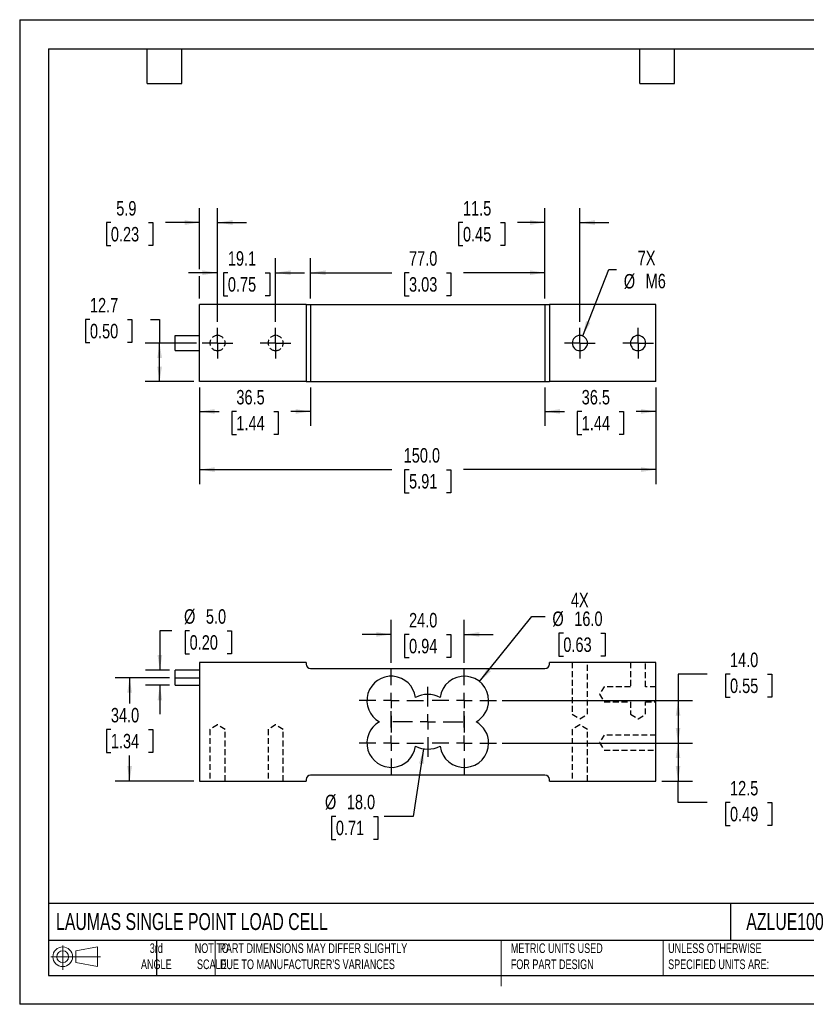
# Model space of a CAD drawing. Header units: millimetres. Extents: x 0 to 419, y 0 to 324.
# Tile 1 of 2: x 0 to 259, y 0 to 324. Entities that reach past the tile are written whole.
import ezdxf

# ---------------------------------------------------------------- set-up
doc = ezdxf.new("R2010")
doc.units = ezdxf.units.MM
doc.header["$LTSCALE"] = 1.5
doc.linetypes.add('CENTERX2', pattern=[20.32, 12.7, -2.54, 2.54, -2.54])
doc.linetypes.add('HIDDEN', pattern=[1.905, 1.27, -0.635])
for name, color, linetype in [('CENTER', 40, 'CENTERX2'), ('HIDDEN', 102, 'HIDDEN'), ('SLD-DEFPOINTS', 7, 'Continuous')]:
    doc.layers.add(name, color=color, linetype=linetype)
doc.layers.add('DIMENSIONS', color=140, linetype='Continuous', lineweight=25)
doc.layers.add('TEXT', color=140, linetype='Continuous', lineweight=25)
doc.styles.add('SLDTEXTSTYLE0', font='TXT', dxfattribs={"width": 0.7})
doc.styles.add('SLDTEXTSTYLE2', font='TXT', dxfattribs={"width": 0.75})
doc.dimstyles.new('SLDDIMSTYLE0', dxfattribs={"dimtxt": 4.7625, "dimasz": 4.953, "dimexe": 0, "dimexo": 0.0625, "dimgap": 1.190625, "dimtad": 0, "dimtih": 1, "dimtoh": 1, "dimdec": 1, "dimrnd": 1e-09, "dimzin": 4, "dimdsep": 46, "dimtxsty": 'SLDTEXTSTYLE2', "dimsah": 1, "dimcen": 0.09, "dimadec": 0, "dimazin": 1, "dimtfac": 1, "dimtdec": 1, "dimtmove": 0, "dimatfit": 0, "dimfxl": 0, "dimfrac": 2, "dimtolj": 1, "dimtzin": 12, "dimarcsym": 0})
doc.dimstyles.new('SLDDIMSTYLE1', dxfattribs={"dimtxt": 4.7625, "dimasz": 4.953, "dimexe": 0, "dimexo": 0.0625, "dimgap": 1.190625, "dimtad": 0, "dimtih": 1, "dimtoh": 1, "dimdec": 1, "dimrnd": 1e-09, "dimzin": 4, "dimdsep": 46, "dimtxsty": 'SLDTEXTSTYLE2', "dimsah": 1, "dimcen": 0.09, "dimadec": 0, "dimazin": 1, "dimtfac": 1, "dimtdec": 1, "dimtofl": 0, "dimtmove": 0, "dimatfit": 3, "dimfxl": 0, "dimfrac": 2, "dimtolj": 1, "dimtzin": 12, "dimarcsym": 0})
doc.dimstyles.new('SLDDIMSTYLE2', dxfattribs={"dimtxt": 4.7625, "dimasz": 4.953, "dimexe": 0, "dimexo": 0.0625, "dimgap": 1.190625, "dimtad": 0, "dimtih": 1, "dimtoh": 1, "dimdec": 1, "dimrnd": 1e-09, "dimzin": 4, "dimdsep": 46, "dimtxsty": 'SLDTEXTSTYLE2', "dimsah": 1, "dimcen": 0, "dimadec": 0, "dimazin": 1, "dimtfac": 1, "dimtdec": 1, "dimtofl": 0, "dimtmove": 0, "dimatfit": 3, "dimfxl": 0, "dimfrac": 2, "dimtolj": 1, "dimtzin": 12, "dimarcsym": 0})
doc.dimstyles.new('SLDDIMSTYLE3', dxfattribs={"dimtxt": 4.7625, "dimasz": 4.953, "dimexe": 0, "dimexo": 0.0625, "dimgap": 1.190625, "dimtad": 0, "dimtih": 1, "dimtoh": 1, "dimdec": 1, "dimrnd": 1e-09, "dimzin": 4, "dimdsep": 46, "dimtxsty": 'SLDTEXTSTYLE2', "dimsah": 1, "dimcen": 0, "dimadec": 0, "dimazin": 1, "dimtfac": 1, "dimtdec": 1, "dimtofl": 0, "dimtmove": 0, "dimatfit": 3, "dimfxl": 0, "dimfrac": 2, "dimtolj": 1, "dimtzin": 12, "dimarcsym": 0})
doc.dimstyles.new('SLDDIMSTYLE4', dxfattribs={"dimtxt": 4.7625, "dimasz": 4.953, "dimexe": 0, "dimexo": 0.0625, "dimgap": 1.190625, "dimtad": 0, "dimtih": 1, "dimtoh": 1, "dimdec": 1, "dimrnd": 1e-09, "dimzin": 12, "dimdsep": 46, "dimtxsty": 'SLDTEXTSTYLE2', "dimsah": 1, "dimcen": 0.09, "dimadec": 0, "dimazin": 3, "dimtfac": 1, "dimtdec": 1, "dimtofl": 0, "dimtmove": 0, "dimatfit": 3, "dimfxl": 0, "dimfrac": 2, "dimtolj": 1, "dimtzin": 12, "dimarcsym": 0})
doc.dimstyles.new('SLDDIMSTYLE5', dxfattribs={"dimtxt": 4.7625, "dimasz": 4.953, "dimexe": 0, "dimexo": 0.0625, "dimgap": 1.190625, "dimtad": 0, "dimtih": 1, "dimtoh": 1, "dimdec": 1, "dimrnd": 1e-09, "dimzin": 12, "dimdsep": 46, "dimtxsty": 'SLDTEXTSTYLE2', "dimsah": 1, "dimcen": 0, "dimadec": 0, "dimazin": 3, "dimtfac": 1, "dimtdec": 1, "dimtofl": 0, "dimtmove": 0, "dimatfit": 3, "dimfxl": 0, "dimfrac": 2, "dimtolj": 1, "dimtzin": 12, "dimarcsym": 0})
doc.dimstyles.new('SLDDIMSTYLE6', dxfattribs={"dimtxt": 4.7625, "dimasz": 4.953, "dimexe": 0, "dimexo": 0.0625, "dimgap": 1.190625, "dimtad": 0, "dimtih": 1, "dimtoh": 1, "dimdec": 1, "dimrnd": 1e-09, "dimzin": 12, "dimdsep": 46, "dimtxsty": 'SLDTEXTSTYLE2', "dimsah": 1, "dimcen": 0.09, "dimadec": 0, "dimazin": 3, "dimtfac": 1, "dimtdec": 1, "dimtmove": 0, "dimatfit": 0, "dimfxl": 0, "dimfrac": 2, "dimtolj": 1, "dimtzin": 12, "dimarcsym": 0})

# ---------------------------------------------------------------- blocks, each defined once
blk = doc.blocks.new('Block11')
at = {"color": 7, "linetype": 'Continuous', "lineweight": 18}
for p, q in [((3.88, 7.97), (3.88, 0)), ((8.22, 6.25), (15.26, 7.55)), ((15.26, 7.55), (15.26, 1.1)), ((0, 4.32), (16.31, 4.32)), ((8.22, 2.39), (8.22, 6.25)), ((8.22, 2.39), (15.26, 1.1))]:
    blk.add_line(p, q, dxfattribs=at)
for radius in [3.23, 1.93]:
    blk.add_circle((3.88, 4.32), radius, dxfattribs=at)
blk = doc.blocks.new('Block12')
at = {"layer": 'SLD-DEFPOINTS'}
blk.add_blockref('Block11', (0, 0), dxfattribs=at)
blk = doc.blocks.new('_D')
at = {"layer": 'DIMENSIONS'}
for p, q in [((122.13, 112.37), (122.13, 126.43)), ((146.13, 112.37), (146.13, 126.43)), ((122.13, 121.66), (112.6, 121.66)), ((127.97, 121.63), (126.52, 121.63)), ((126.52, 121.63), (126.52, 114.07)), ((140.28, 121.63), (141.74, 121.63)), ((141.74, 121.63), (141.74, 114.07)), ((146.13, 121.66), (155.65, 121.66)), ((126.52, 114.07), (127.97, 114.07)), ((141.74, 114.07), (140.28, 114.07))]:
    blk.add_line(p, q, dxfattribs=at)
for points in [[(122.13, 121.66), (117.17, 122.43), (117.17, 120.9)], [(146.13, 121.66), (151.08, 120.9), (151.08, 122.43)]]:
    blk.add_solid(points, dxfattribs=at)
at = {"layer": 'DIMENSIONS', "char_height": 4.763, "attachment_point": 1, "style": 'SLDTEXTSTYLE2'}
for s, insert in [('24.0', (127.97, 128.73)), ('0.94', (127.97, 120.21))]:
    blk.add_mtext(s, dxfattribs=dict(at, insert=insert))
blk = doc.blocks.new('_D_1')
at = {"layer": 'DIMENSIONS'}
for p, q in [((225.91, 108.61), (216.38, 108.61)), ((216.38, 108.61), (216.38, 99.92)), ((233.46, 108.58), (232.01, 108.58)), ((232.01, 108.58), (232.01, 101.02)), ((245.78, 108.58), (247.23, 108.58)), ((247.23, 108.58), (247.23, 101.02)), ((232.01, 101.02), (233.46, 101.02)), ((247.23, 101.02), (245.78, 101.02)), ((158.57, 99.92), (221.14, 99.92)), ((216.38, 99.92), (216.38, 85.92)), ((158.57, 85.92), (221.14, 85.92))]:
    blk.add_line(p, q, dxfattribs=at)
for points in [[(216.38, 99.92), (215.62, 94.97), (217.14, 94.97)], [(216.38, 85.92), (217.14, 90.87), (215.62, 90.87)]]:
    blk.add_solid(points, dxfattribs=at)
at = {"layer": 'DIMENSIONS', "char_height": 4.763, "attachment_point": 1, "style": 'SLDTEXTSTYLE2'}
for s, insert in [('14.0', (233.46, 115.68)), ('0.55', (233.46, 107.15))]:
    blk.add_mtext(s, dxfattribs=dict(at, insert=insert))
blk = doc.blocks.new('_D_2')
at = {"layer": 'DIMENSIONS'}
for p, q in [((151.14, 106.15), (168.38, 127.56)), ((168.38, 127.56), (172.71, 127.56)), ((178.68, 122.1), (177.23, 122.1)), ((177.23, 122.1), (177.23, 114.54)), ((191, 122.1), (192.45, 122.1)), ((192.45, 122.1), (192.45, 114.54)), ((177.23, 114.54), (178.68, 114.54)), ((192.45, 114.54), (191, 114.54))]:
    blk.add_line(p, q, dxfattribs=at)
blk.add_solid([(151.14, 106.15), (154.84, 109.53), (153.66, 110.49)], dxfattribs=at)
at = {"layer": 'DIMENSIONS', "char_height": 4.763, "attachment_point": 1, "style": 'SLDTEXTSTYLE2'}
for s, insert in [('4X', (181.15, 135.36)), ('%%c', (175.09, 129.2)), ('16.0', (182.27, 129.2)), ('0.63', (178.68, 120.67))]:
    blk.add_mtext(s, dxfattribs=dict(at, insert=insert))
blk = doc.blocks.new('_D_3')
at = {"layer": 'DIMENSIONS'}
for p, q in [((132.76, 84.03), (129.36, 61.83)), ((103.92, 61.83), (102.47, 61.83)), ((102.47, 61.83), (102.47, 54.26)), ((116.24, 61.83), (117.69, 61.83)), ((117.69, 61.83), (117.69, 54.26)), ((129.36, 61.83), (119.83, 61.83)), ((102.47, 54.26), (103.92, 54.26)), ((117.69, 54.26), (116.24, 54.26))]:
    blk.add_line(p, q, dxfattribs=at)
blk.add_solid([(132.76, 84.03), (131.26, 79.25), (132.76, 79.01)], dxfattribs=at)
at = {"layer": 'DIMENSIONS', "char_height": 4.763, "attachment_point": 1, "style": 'SLDTEXTSTYLE2'}
for s, insert in [('%%c', (100.33, 68.93)), ('18.0', (107.52, 68.93)), ('0.71', (103.92, 60.4))]:
    blk.add_mtext(s, dxfattribs=dict(at, insert=insert))
blk = doc.blocks.new('_D_4')
at = {"layer": 'DIMENSIONS'}
for p, q in [((49.22, 107.42), (31.36, 107.42)), ((36.13, 107.42), (36.13, 98.99)), ((29.97, 90.38), (28.52, 90.38)), ((28.52, 90.38), (28.52, 82.82)), ((42.28, 90.38), (43.74, 90.38)), ((43.74, 90.38), (43.74, 82.82)), ((28.52, 82.82), (29.97, 82.82)), ((36.13, 73.42), (36.13, 81.86)), ((43.74, 82.82), (42.28, 82.82)), ((57.22, 73.42), (31.36, 73.42))]:
    blk.add_line(p, q, dxfattribs=at)
for points in [[(36.13, 107.42), (35.36, 102.47), (36.89, 102.47)], [(36.13, 73.42), (36.89, 78.37), (35.36, 78.37)]]:
    blk.add_solid(points, dxfattribs=at)
at = {"layer": 'DIMENSIONS', "char_height": 4.763, "attachment_point": 1, "style": 'SLDTEXTSTYLE2'}
for s, insert in [('34.0', (29.97, 97.49)), ('1.34', (29.97, 88.96))]:
    blk.add_mtext(s, dxfattribs=dict(at, insert=insert))
blk = doc.blocks.new('_D_5')
at = {"layer": 'DIMENSIONS'}
for p, q in [((50.05, 122.83), (46.07, 122.83)), ((46.07, 122.83), (46.07, 109.92)), ((55.85, 122.83), (54.4, 122.83)), ((54.4, 122.83), (54.4, 115.27)), ((68.17, 122.83), (69.62, 122.83)), ((69.62, 122.83), (69.62, 115.27)), ((54.4, 115.27), (55.85, 115.27)), ((69.62, 115.27), (68.17, 115.27)), ((49.22, 109.92), (41.31, 109.92)), ((49.22, 104.92), (41.31, 104.92)), ((46.07, 104.92), (46.07, 95.4))]:
    blk.add_line(p, q, dxfattribs=at)
for points in [[(46.07, 109.92), (46.84, 114.87), (45.31, 114.87)], [(46.07, 104.92), (45.31, 99.97), (46.84, 99.97)]]:
    blk.add_solid(points, dxfattribs=at)
at = {"layer": 'DIMENSIONS', "char_height": 4.763, "attachment_point": 1, "style": 'SLDTEXTSTYLE2'}
for s, insert in [('%%c', (54.02, 129.94)), ('5.0', (61.2, 129.94)), ('0.20', (55.85, 121.41))]:
    blk.add_mtext(s, dxfattribs=dict(at, insert=insert))
blk = doc.blocks.new('_D_6')
at = {"layer": 'DIMENSIONS'}
for p, q in [((158.57, 85.92), (221.14, 85.92)), ((216.38, 85.92), (216.38, 73.42)), ((211.03, 73.42), (221.14, 73.42)), ((216.38, 66.4), (216.38, 73.42)), ((225.91, 66.4), (216.38, 66.4)), ((233.46, 66.37), (232.01, 66.37)), ((232.01, 66.37), (232.01, 58.81)), ((245.78, 66.37), (247.23, 66.37)), ((247.23, 66.37), (247.23, 58.81)), ((232.01, 58.81), (233.46, 58.81)), ((247.23, 58.81), (245.78, 58.81))]:
    blk.add_line(p, q, dxfattribs=at)
for points in [[(216.38, 85.92), (215.62, 80.97), (217.14, 80.97)], [(216.38, 73.42), (217.14, 78.37), (215.62, 78.37)]]:
    blk.add_solid(points, dxfattribs=at)
at = {"layer": 'DIMENSIONS', "char_height": 4.763, "attachment_point": 1, "style": 'SLDTEXTSTYLE2'}
for s, insert in [('12.5', (233.46, 73.47)), ('0.49', (233.46, 64.95))]:
    blk.add_mtext(s, dxfattribs=dict(at, insert=insert))
blk = doc.blocks.new('SW_CENTERMARKSYMBOL_0')
at = {"layer": 'CENTER', "color": 0}
for p, q in [((0, 5.08), (0, 10.54)), ((-5.08, 0), (-10.54, 0)), ((0, 0), (-2.54, 0)), ((0, 0), (0, 2.54)), ((0, 0), (0, -2.54)), ((0, 0), (2.54, 0)), ((5.08, 0), (10.54, 0)), ((0, -5.08), (0, -10.54))]:
    blk.add_line(p, q, dxfattribs=at)
blk = doc.blocks.new('SW_CENTERMARKSYMBOL_1')
at = {"layer": 'CENTER', "color": 0}
for p, q in [((0, 5.08), (0, 11.54)), ((-5.08, 0), (-11.54, 0)), ((0, 0), (-2.54, 0)), ((0, 0), (0, 2.54)), ((0, 0), (0, -2.54)), ((0, 0), (2.54, 0)), ((5.08, 0), (11.54, 0)), ((0, -5.08), (0, -11.54))]:
    blk.add_line(p, q, dxfattribs=at)
blk = doc.blocks.new('SW_CENTERMARKSYMBOL_2')
at = {"layer": 'CENTER', "color": 0}
for p, q in [((0, 5.08), (0, 10.54)), ((-5.08, 0), (-10.54, 0)), ((0, 0), (-2.54, 0)), ((0, 0), (0, 2.54)), ((0, 0), (0, -2.54)), ((0, 0), (2.54, 0)), ((5.08, 0), (10.54, 0)), ((0, -5.08), (0, -10.54))]:
    blk.add_line(p, q, dxfattribs=at)
blk = doc.blocks.new('SW_CENTERMARKSYMBOL_3')
at = {"layer": 'CENTER', "color": 0}
for p, q in [((0, 5.08), (0, 10.54)), ((-5.08, 0), (-10.54, 0)), ((0, 0), (-2.54, 0)), ((0, 0), (0, 2.54)), ((0, 0), (0, -2.54)), ((0, 0), (2.54, 0)), ((5.08, 0), (10.54, 0)), ((0, -5.08), (0, -10.54))]:
    blk.add_line(p, q, dxfattribs=at)
blk = doc.blocks.new('SW_CENTERMARKSYMBOL_4')
at = {"layer": 'CENTER', "color": 0}
for p, q in [((0, 5.08), (0, 10.54)), ((-5.08, 0), (-10.54, 0)), ((0, 0), (-2.54, 0)), ((0, 0), (0, 2.54)), ((0, 0), (0, -2.54)), ((0, 0), (2.54, 0)), ((5.08, 0), (10.54, 0)), ((0, -5.08), (0, -10.54))]:
    blk.add_line(p, q, dxfattribs=at)
blk = doc.blocks.new('_D_7')
at = {"layer": 'DIMENSIONS'}
for p, q in [((185.04, 219.82), (193.6, 241.65)), ((193.6, 241.65), (196.17, 241.65))]:
    blk.add_line(p, q, dxfattribs=at)
blk.add_solid([(185.04, 219.82), (187.56, 224.16), (186.14, 224.71)], dxfattribs=at)
at = {"layer": 'DIMENSIONS', "char_height": 4.763, "attachment_point": 1, "style": 'SLDTEXTSTYLE2'}
for s, insert in [('7X', (203.13, 247.83)), ('%%c', (198.55, 240.2)), ('M6', (205.73, 240.27))]:
    blk.add_mtext(s, dxfattribs=dict(at, insert=insert))
blk = doc.blocks.new('_D_8')
at = {"layer": 'DIMENSIONS'}
for p, q in [((59.13, 202.89), (59.13, 190.24)), ((95.63, 202.89), (95.63, 190.24)), ((59.13, 195), (65.59, 195)), ((71.22, 194.96), (69.77, 194.96)), ((69.77, 194.96), (69.77, 187.4)), ((83.53, 194.96), (84.99, 194.96)), ((84.99, 194.96), (84.99, 187.4)), ((95.63, 195), (89.16, 195)), ((69.77, 187.4), (71.22, 187.4)), ((84.99, 187.4), (83.53, 187.4))]:
    blk.add_line(p, q, dxfattribs=at)
for points in [[(59.13, 195), (64.08, 194.24), (64.08, 195.76)], [(95.63, 195), (90.67, 195.76), (90.67, 194.24)]]:
    blk.add_solid(points, dxfattribs=at)
at = {"layer": 'DIMENSIONS', "char_height": 4.763, "attachment_point": 1, "style": 'SLDTEXTSTYLE2'}
for s, insert in [('36.5', (71.22, 202.07)), ('1.44', (71.22, 193.54))]:
    blk.add_mtext(s, dxfattribs=dict(at, insert=insert))
blk = doc.blocks.new('_D_9')
at = {"layer": 'DIMENSIONS'}
for p, q in [((172.63, 202.89), (172.63, 190.24)), ((209.13, 202.89), (209.13, 190.24)), ((172.63, 195), (179.09, 195)), ((184.72, 194.96), (183.27, 194.96)), ((183.27, 194.96), (183.27, 187.4)), ((197.03, 194.96), (198.49, 194.96)), ((198.49, 194.96), (198.49, 187.4)), ((209.13, 195), (202.66, 195)), ((183.27, 187.4), (184.72, 187.4)), ((198.49, 187.4), (197.03, 187.4))]:
    blk.add_line(p, q, dxfattribs=at)
for points in [[(172.63, 195), (177.58, 194.24), (177.58, 195.76)], [(209.13, 195), (204.17, 195.76), (204.17, 194.24)]]:
    blk.add_solid(points, dxfattribs=at)
at = {"layer": 'DIMENSIONS', "char_height": 4.763, "attachment_point": 1, "style": 'SLDTEXTSTYLE2'}
for s, insert in [('36.5', (184.72, 202.07)), ('1.44', (184.72, 193.54))]:
    blk.add_mtext(s, dxfattribs=dict(at, insert=insert))
blk = doc.blocks.new('_D_10')
at = {"layer": 'DIMENSIONS'}
for p, q in [((95.63, 232.1), (95.63, 245.39)), ((172.63, 232.1), (172.63, 245.39)), ((95.63, 240.63), (122.34, 240.63)), ((127.97, 240.6), (126.52, 240.6)), ((126.52, 240.6), (126.52, 233.03)), ((140.28, 240.6), (141.74, 240.6)), ((141.74, 240.6), (141.74, 233.03)), ((172.63, 240.63), (145.91, 240.63)), ((126.52, 233.03), (127.97, 233.03)), ((141.74, 233.03), (140.28, 233.03))]:
    blk.add_line(p, q, dxfattribs=at)
for points in [[(95.63, 240.63), (100.58, 239.87), (100.58, 241.39)], [(172.63, 240.63), (167.67, 241.39), (167.67, 239.87)]]:
    blk.add_solid(points, dxfattribs=at)
at = {"layer": 'DIMENSIONS', "char_height": 4.763, "attachment_point": 1, "style": 'SLDTEXTSTYLE2'}
for s, insert in [('77.0', (127.97, 247.7)), ('3.03', (127.97, 239.17))]:
    blk.add_mtext(s, dxfattribs=dict(at, insert=insert))
blk = doc.blocks.new('_D_11')
at = {"layer": 'DIMENSIONS'}
for p, q in [((59.13, 241.77), (59.13, 261.9)), ((65.03, 224.44), (65.03, 261.9)), ((29.97, 257.1), (28.52, 257.1)), ((28.52, 257.1), (28.52, 249.54)), ((42.28, 257.1), (43.74, 257.1)), ((43.74, 257.1), (43.74, 249.54)), ((59.13, 257.13), (47.91, 257.13)), ((65.03, 257.13), (74.55, 257.13)), ((28.52, 249.54), (29.97, 249.54)), ((43.74, 249.54), (42.28, 249.54)), ((59.13, 232.1), (59.13, 239.49))]:
    blk.add_line(p, q, dxfattribs=at)
for points in [[(59.13, 257.13), (54.17, 257.9), (54.17, 256.37)], [(65.03, 257.13), (69.98, 256.37), (69.98, 257.9)]]:
    blk.add_solid(points, dxfattribs=at)
at = {"layer": 'DIMENSIONS', "char_height": 4.763, "attachment_point": 1, "style": 'SLDTEXTSTYLE2'}
for s, insert in [('5.9', (31.73, 264.2)), ('0.23', (29.97, 255.68))]:
    blk.add_mtext(s, dxfattribs=dict(at, insert=insert))
blk = doc.blocks.new('_D_12')
at = {"layer": 'DIMENSIONS'}
for p, q in [((65.03, 224.44), (65.03, 245.39)), ((84.13, 224.44), (84.13, 245.39)), ((65.03, 240.63), (55.5, 240.63)), ((68.42, 240.6), (66.97, 240.6)), ((66.97, 240.6), (66.97, 233.03)), ((80.73, 240.6), (82.19, 240.6)), ((82.19, 240.6), (82.19, 233.03)), ((84.13, 240.63), (93.65, 240.63)), ((66.97, 233.03), (68.42, 233.03)), ((82.19, 233.03), (80.73, 233.03))]:
    blk.add_line(p, q, dxfattribs=at)
for points in [[(65.03, 240.63), (60.07, 241.39), (60.07, 239.87)], [(84.13, 240.63), (89.08, 239.87), (89.08, 241.39)]]:
    blk.add_solid(points, dxfattribs=at)
at = {"layer": 'DIMENSIONS', "char_height": 4.763, "attachment_point": 1, "style": 'SLDTEXTSTYLE2'}
for s, insert in [('19.1', (68.42, 247.7)), ('0.75', (68.42, 239.17))]:
    blk.add_mtext(s, dxfattribs=dict(at, insert=insert))
blk = doc.blocks.new('_D_13')
at = {"layer": 'DIMENSIONS'}
for p, q in [((59.13, 202.89), (59.13, 171.11)), ((209.13, 202.89), (209.13, 171.11)), ((59.13, 175.87), (122.34, 175.87)), ((127.97, 175.84), (126.52, 175.84)), ((126.52, 175.84), (126.52, 168.28)), ((140.28, 175.84), (141.74, 175.84)), ((141.74, 175.84), (141.74, 168.28)), ((209.13, 175.87), (145.91, 175.87)), ((126.52, 168.28), (127.97, 168.28)), ((141.74, 168.28), (140.28, 168.28))]:
    blk.add_line(p, q, dxfattribs=at)
for points in [[(59.13, 175.87), (64.08, 175.11), (64.08, 176.64)], [(209.13, 175.87), (204.17, 176.64), (204.17, 175.11)]]:
    blk.add_solid(points, dxfattribs=at)
at = {"layer": 'DIMENSIONS', "char_height": 4.763, "attachment_point": 1, "style": 'SLDTEXTSTYLE2'}
for s, insert in [('150.0', (126.21, 182.94)), ('5.91', (127.97, 174.42))]:
    blk.add_mtext(s, dxfattribs=dict(at, insert=insert))
blk = doc.blocks.new('_D_14')
at = {"layer": 'DIMENSIONS'}
for p, q in [((23.09, 225.23), (21.64, 225.23)), ((21.64, 225.23), (21.64, 217.67)), ((35.4, 225.23), (36.85, 225.23)), ((36.85, 225.23), (36.85, 217.67)), ((42.96, 225.26), (45.98, 225.26)), ((45.98, 225.26), (45.98, 217.5)), ((21.64, 217.67), (23.09, 217.67)), ((36.85, 217.67), (35.4, 217.67)), ((58.08, 217.5), (41.22, 217.5)), ((45.98, 204.8), (45.98, 217.5)), ((57.22, 204.8), (41.22, 204.8))]:
    blk.add_line(p, q, dxfattribs=at)
for points in [[(45.98, 217.5), (45.22, 212.54), (46.74, 212.54)], [(45.98, 204.8), (46.74, 209.75), (45.22, 209.75)]]:
    blk.add_solid(points, dxfattribs=at)
at = {"layer": 'DIMENSIONS', "char_height": 4.763, "attachment_point": 1, "style": 'SLDTEXTSTYLE2'}
for s, insert in [('12.7', (23.09, 232.33)), ('0.50', (23.09, 223.81))]:
    blk.add_mtext(s, dxfattribs=dict(at, insert=insert))
blk = doc.blocks.new('_D_15')
at = {"layer": 'DIMENSIONS'}
for p, q in [((172.63, 232.1), (172.63, 261.9)), ((184.13, 224.44), (184.13, 261.9)), ((145.7, 257.1), (144.25, 257.1)), ((144.25, 257.1), (144.25, 249.54)), ((158.02, 257.1), (159.47, 257.1)), ((159.47, 257.1), (159.47, 249.54)), ((172.63, 257.13), (163.64, 257.13)), ((184.13, 257.13), (193.65, 257.13)), ((144.25, 249.54), (145.7, 249.54)), ((159.47, 249.54), (158.02, 249.54))]:
    blk.add_line(p, q, dxfattribs=at)
for points in [[(172.63, 257.13), (167.67, 257.9), (167.67, 256.37)], [(184.13, 257.13), (189.08, 256.37), (189.08, 257.9)]]:
    blk.add_solid(points, dxfattribs=at)
at = {"layer": 'DIMENSIONS', "char_height": 4.763, "attachment_point": 1, "style": 'SLDTEXTSTYLE2'}
for s, insert in [('11.5', (145.7, 264.2)), ('0.45', (145.7, 255.68))]:
    blk.add_mtext(s, dxfattribs=dict(at, insert=insert))
blk = doc.blocks.new('SW_CENTERMARKSYMBOL_5')
at = {"layer": 'CENTER', "color": 0}
for p, q in [((0, 2.54), (0, 5.04)), ((-2.54, 0), (-5.04, 0)), ((0, 0), (-2.54, 0)), ((0, 0), (0, 2.54)), ((0, 0), (0, -2.54)), ((0, 0), (2.54, 0)), ((2.54, 0), (5.04, 0)), ((0, -2.54), (0, -5.04))]:
    blk.add_line(p, q, dxfattribs=at)
blk = doc.blocks.new('SW_CENTERMARKSYMBOL_6')
at = {"layer": 'CENTER', "color": 0}
for p, q in [((0, 2.54), (0, 5.04)), ((-2.54, 0), (-5.04, 0)), ((0, 0), (-2.54, 0)), ((0, 0), (0, 2.54)), ((0, 0), (0, -2.54)), ((0, 0), (2.54, 0)), ((2.54, 0), (5.04, 0)), ((0, -2.54), (0, -5.04))]:
    blk.add_line(p, q, dxfattribs=at)
blk = doc.blocks.new('SW_CENTERMARKSYMBOL_7')
at = {"layer": 'CENTER', "color": 0}
for p, q in [((0, 2.54), (0, 5.04)), ((-2.54, 0), (-5.04, 0)), ((0, 0), (-2.54, 0)), ((0, 0), (0, 2.54)), ((0, 0), (0, -2.54)), ((0, 0), (2.54, 0)), ((2.54, 0), (5.04, 0)), ((0, -2.54), (0, -5.04))]:
    blk.add_line(p, q, dxfattribs=at)
blk = doc.blocks.new('SW_CENTERMARKSYMBOL_8')
at = {"layer": 'CENTER', "color": 0}
for p, q in [((0, 2.54), (0, 5.04)), ((-2.54, 0), (-5.04, 0)), ((0, 0), (-2.54, 0)), ((0, 0), (0, 2.54)), ((0, 0), (0, -2.54)), ((0, 0), (2.54, 0)), ((2.54, 0), (5.04, 0)), ((0, -2.54), (0, -5.04))]:
    blk.add_line(p, q, dxfattribs=at)

msp = doc.modelspace()

# ---------------------------------------------------------------- linework, layer by layer
at = {"color": 7, "linetype": 'Continuous'}
for p, q in [((0, 323.85), (0, 0)), ((0, 323.85), (419.1, 323.85)), ((419.1, 0), (0, 0))]:
    msp.add_line(p, q, dxfattribs=at)
for p, q in [((59.13, 204.8), (59.13, 230.2)), ((94.13, 230.2), (59.13, 230.2)), ((94.13, 230.2), (94.13, 204.8)), ((94.13, 230.2), (95.63, 230.2)), ((95.63, 230.2), (95.63, 204.8)), ((95.63, 230.2), (172.63, 230.2)), ((172.63, 230.2), (172.63, 204.8)), ((172.63, 230.2), (174.13, 230.2)), ((174.13, 230.2), (174.13, 204.8)), ((209.13, 230.2), (174.13, 230.2)), ((209.13, 204.8), (209.13, 230.2)), ((51.13, 220), (59.13, 220)), ((51.13, 215), (51.13, 220)), ((184.13, 217.5), (184.13, 220)), ((184.13, 217.5), (184.13, 215)), ((203.23, 217.5), (203.23, 220)), ((203.23, 217.5), (203.23, 215)), ((51.13, 215), (59.13, 215)), ((94.13, 204.8), (59.13, 204.8)), ((94.13, 204.8), (95.63, 204.8)), ((95.63, 204.8), (172.63, 204.8)), ((172.63, 204.8), (174.13, 204.8)), ((209.13, 204.8), (174.13, 204.8)), ((59.13, 112.42), (59.13, 73.42)), ((94.13, 112.42), (59.13, 112.42)), ((94.13, 112.42), (94.13, 111.92)), ((95.63, 110.42), (172.63, 110.42)), ((209.13, 112.42), (174.13, 112.42)), ((174.13, 111.92), (174.13, 112.42)), ((209.13, 73.42), (209.13, 112.42)), ((59.13, 109.92), (51.13, 109.92)), ((51.13, 107.42), (51.13, 109.92)), ((51.13, 107.42), (59.13, 107.42)), ((51.13, 104.92), (51.13, 107.42)), ((51.13, 104.92), (59.13, 104.92)), ((172.63, 75.42), (95.63, 75.42)), ((59.13, 73.42), (94.13, 73.42)), ((94.13, 73.92), (94.13, 73.42)), ((174.13, 73.42), (174.13, 73.92)), ((174.13, 73.42), (209.13, 73.42))]:
    msp.add_line(p, q)
at = {"color": 140, "linetype": 'Continuous', "lineweight": 18}
for p, q in [((64.26, 20.95), (64.26, 9.52)), ((158.23, 20.95), (158.23, 9.52)), ((211.5, 20.95), (211.5, 9.52)), ((158.23, 17.39), (158.23, 5.96))]:
    msp.add_line(p, q, dxfattribs=at)
for centre, radius, start, end in [((184.13, 217.5), 2.5, 90, 270), ((184.13, 217.5), 2.5, 270, 90), ((203.23, 217.5), 2.5, 90, 270), ((203.23, 217.5), 2.5, 270, 90), ((95.63, 111.92), 1.5, 180, 270), ((172.63, 111.92), 1.5, 270, 0), ((122.13, 99.92), 8, 7.3898, 241.045), ((146.13, 99.92), 8, 0, 172.6102), ((134.13, 92.92), 9, 63.139, 116.861), ((146.13, 99.92), 8, 298.955, 0), ((122.13, 85.92), 8, 118.955, 352.6102), ((146.13, 85.92), 8, 0, 61.045), ((134.13, 92.92), 9, 243.139, 296.861), ((146.13, 85.92), 8, 187.3898, 0), ((95.63, 73.92), 1.5, 90, 180), ((172.63, 73.92), 1.5, 0, 90)]:
    msp.add_arc(centre, radius, start, end)
at = {"layer": 'HIDDEN'}
for p, q in [((181.63, 112.42), (181.63, 95.42)), ((186.63, 95.42), (186.63, 112.42)), ((200.73, 112.42), (200.73, 104.47)), ((205.73, 104.47), (205.73, 112.42)), ((192.13, 104.47), (190.62, 101.97)), ((200.73, 104.47), (192.13, 104.47)), ((209.13, 104.47), (205.73, 104.47)), ((190.62, 101.97), (192.13, 99.47)), ((192.13, 99.47), (200.73, 99.47)), ((200.73, 99.47), (200.73, 95.42)), ((205.73, 95.42), (205.73, 99.47)), ((205.73, 99.47), (209.13, 99.47)), ((181.63, 95.42), (184.13, 93.92)), ((184.13, 93.92), (186.63, 95.42)), ((200.73, 95.42), (203.23, 93.92)), ((203.23, 93.92), (205.73, 95.42)), ((65.03, 91.92), (62.53, 90.42)), ((67.53, 90.42), (65.03, 91.92)), ((84.13, 91.92), (81.63, 90.42)), ((86.63, 90.42), (84.13, 91.92)), ((184.13, 91.92), (181.63, 90.42)), ((186.63, 90.42), (184.13, 91.92)), ((62.53, 90.42), (62.53, 73.42)), ((67.53, 73.42), (67.53, 90.42)), ((81.63, 90.42), (81.63, 73.42)), ((86.63, 73.42), (86.63, 90.42)), ((181.63, 90.42), (181.63, 73.42)), ((186.63, 73.42), (186.63, 90.42)), ((192.13, 88.58), (190.62, 86.08)), ((209.13, 88.58), (192.13, 88.58)), ((190.62, 86.08), (192.13, 83.58)), ((192.13, 83.58), (209.13, 83.58))]:
    msp.add_line(p, q, dxfattribs=at)
for centre, start, end in [((65.03, 217.5), 90, 270), ((65.03, 217.5), 270, 90), ((84.13, 217.5), 90, 270), ((84.13, 217.5), 270, 90)]:
    msp.add_arc(centre, 2.5, start, end, dxfattribs=at)
at = {"layer": 'TEXT'}
for p, q in [((9.52, 314.32), (409.57, 314.32)), ((9.52, 314.32), (9.52, 9.52)), ((41.91, 302.89), (41.91, 314.32)), ((53.34, 302.89), (53.34, 314.32)), ((203.83, 302.89), (203.83, 314.32)), ((215.26, 302.89), (215.26, 314.32)), ((41.91, 302.89), (53.34, 302.89)), ((203.83, 302.89), (215.26, 302.89)), ((409.57, 33.19), (9.52, 33.19)), ((233.64, 33.19), (233.64, 20.95)), ((409.57, 20.95), (9.52, 20.95)), ((45, 20.95), (45, 9.52)), ((9.52, 9.52), (409.57, 9.52))]:
    msp.add_line(p, q, dxfattribs=at)

# ---------------------------------------------------------------- block references
at = {"layer": 'CENTER'}
for name, p in [('SW_CENTERMARKSYMBOL_7', (65.03, 217.5)), ('SW_CENTERMARKSYMBOL_8', (84.13, 217.5)), ('SW_CENTERMARKSYMBOL_6', (184.13, 217.5)), ('SW_CENTERMARKSYMBOL_5', (203.23, 217.5)), ('SW_CENTERMARKSYMBOL_3', (122.13, 99.92)), ('SW_CENTERMARKSYMBOL_2', (146.13, 99.92)), ('SW_CENTERMARKSYMBOL_1', (134.13, 92.92)), ('SW_CENTERMARKSYMBOL_4', (122.13, 85.92)), ('SW_CENTERMARKSYMBOL_0', (146.13, 85.92))]:
    msp.add_blockref(name, p, dxfattribs=at)
at = {"layer": 'SLD-DEFPOINTS'}
msp.add_blockref('Block12', (10.26, 11.33), dxfattribs=at)

# ---------------------------------------------------------------- texts
at = {"layer": 'TEXT', "linetype": 'CENTERX2', "lineweight": 18, "style": 'SLDTEXTSTYLE0'}
for s, insert, char_height, attachment_point in [('LAUMAS SINGLE POINT LOAD CELL', (11.95, 30.01), 5.5562, 1), ('AZLUE100', (238.81, 30.01), 5.556, 1), ('3rd^JANGLE', (44.9, 20.05), 3.175, 2), ('NOT TO^JSCALE', (63.14, 20.05), 3.175, 2), ("PART DIMENSIONS MAY DIFFER SLIGHTLY ^JDUE TO MANUFACTURER'S VARIANCES", (65.78, 20.05), 3.175, 1), ('METRIC UNITS USED ^JFOR PART DESIGN', (161.41, 20.05), 3.175, 1), ('UNLESS OTHERWISE ^JSPECIFIED UNITS ARE:', (213.12, 20.05), 3.175, 1)]:
    msp.add_mtext(s, dxfattribs=dict(at, insert=insert, char_height=char_height, attachment_point=attachment_point))

# ---------------------------------------------------------------- dimensions: what is measured, and where the dimension line sits
at = {"layer": 'DIMENSIONS'}
for base, p1, p2, dimstyle, picture, middle in [((59.13, 257.13), (65.03, 222.54), (59.13, 230.2), 'SLDDIMSTYLE6', '_D_11', (36.13, 257.13)), ((172.63, 257.13), (184.13, 222.54), (172.63, 230.2), 'SLDDIMSTYLE6', '_D_15', (151.86, 257.13)), ((84.13, 240.63), (65.03, 222.54), (84.13, 222.54), 'SLDDIMSTYLE6', '_D_12', (74.58, 240.63)), ((172.63, 240.63), (95.63, 230.2), (172.63, 230.2), 'SLDDIMSTYLE1', '_D_10', (134.13, 240.63)), ((59.13, 195), (95.63, 204.8), (59.13, 204.8), 'SLDDIMSTYLE4', '_D_8', (77.38, 195)), ((59.13, 175.87), (209.13, 204.8), (59.13, 204.8), 'SLDDIMSTYLE1', '_D_13', (134.13, 175.87)), ((209.13, 195), (172.63, 204.8), (209.13, 204.8), 'SLDDIMSTYLE4', '_D_9', (190.88, 195)), ((146.13, 121.66), (122.13, 110.46), (146.13, 110.46), 'SLDDIMSTYLE0', '_D', (134.13, 121.66))]:
    dim = msp.add_linear_dim(base=base, p1=p1, p2=p2, dimstyle=dimstyle, dxfattribs=at)
    dim.commit()
    dim.dimension.update_dxf_attribs({"geometry": picture, "text_midpoint": middle, "dimtype": 160})
for p1, p2, text, dimstyle, picture, middle in [((183.21, 215.17), (185.04, 219.82), '7X\\P%%cM6', 'SLDDIMSTYLE5', '_D_7', (206.82, 241.65)), ((141.11, 93.69), (151.14, 106.15), '4X\\P<>', 'SLDDIMSTYLE2', '_D_2', (184.84, 125.18))]:
    dim = msp.add_diameter_dim_2p(p1=p1, p2=p2, text=text, dimstyle=dimstyle, dxfattribs=at)
    dim.commit()
    dim.dimension.update_dxf_attribs({"geometry": picture, "text_midpoint": middle, "dimtype": 163})
for base, p1, p2, dimstyle, picture, middle in [((45.98, 217.5), (59.13, 204.8), (59.99, 217.5), 'SLDDIMSTYLE4', '_D_14', (45.98, 225.26)), ((216.38, 85.92), (156.67, 99.92), (156.67, 85.92), 'SLDDIMSTYLE1', '_D_1', (216.38, 108.61)), ((36.13, 107.42), (59.13, 73.42), (51.13, 107.42), 'SLDDIMSTYLE1', '_D_4', (36.13, 90.42)), ((216.38, 73.42), (156.67, 85.92), (209.13, 73.42), 'SLDDIMSTYLE4', '_D_6', (216.38, 66.4))]:
    dim = msp.add_linear_dim(base=base, p1=p1, p2=p2, angle=90, dimstyle=dimstyle, dxfattribs=at)
    dim.commit()
    dim.dimension.update_dxf_attribs({"geometry": picture, "text_midpoint": middle, "dimtype": 160})
dim = msp.add_linear_dim(base=(46.07, 104.92), p1=(51.13, 109.92), p2=(51.13, 104.92), angle=90, text='%%c<>', dimstyle='SLDDIMSTYLE0', dxfattribs=at)
dim.commit()
dim.dimension.update_dxf_attribs({"geometry": '_D_5', "text_midpoint": (46.07, 122.83), "dimtype": 160})
dim = msp.add_diameter_dim_2p(p1=(135.49, 101.82), p2=(132.76, 84.03), dimstyle='SLDDIMSTYLE3', dxfattribs=at)
dim.commit()
dim.dimension.update_dxf_attribs({"geometry": '_D_3', "text_midpoint": (110.08, 61.83), "dimtype": 163})

doc.saveas('drawing.dxf')
